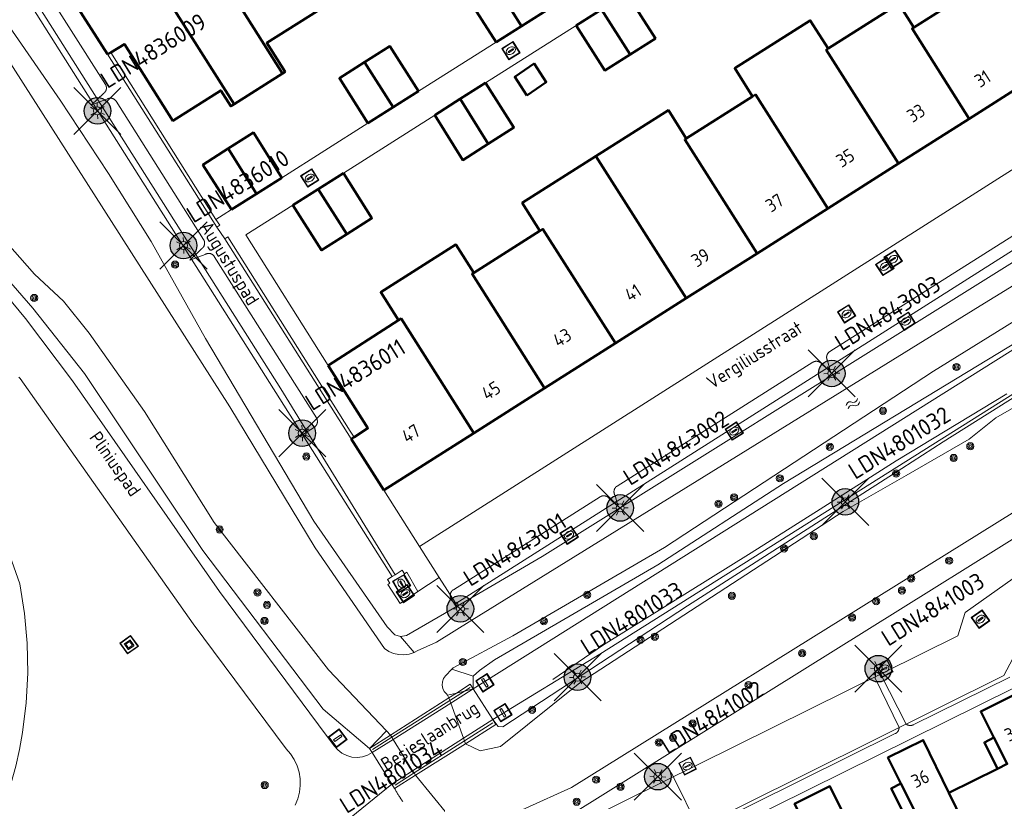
# Model space of a CAD drawing. Header units: metres. Extents: x 94279 to 96109, y 461866 to 463040.
# Tile 105 of 175: x 95241 to 95315, y 462496 to 462555. Entities that reach past the tile are written whole.
import ezdxf
from ezdxf.enums import TextEntityAlignment as Align

# ---------------------------------------------------------------- set-up
doc = ezdxf.new("R2010")
doc.units = ezdxf.units.M
doc.layers.get('0').update_dxf_attribs({"linetype": 'CONTINUOUS'})
for name, color, linetype in [('B-WE-KL-ET_LS_OV_KABEL_EIGENNET_324-G', 10, 'CONTINUOUS'), ('B-WE-KL-ET_LS_OV_KABEL_EIGENNET_330-G', 10, 'CONTINUOUS'), ('N-WE-ARMATUUR-PRUNUS_C_OPZET_4M-G', 200, 'CONTINUOUS'), ('N-WE-LICHTMAST_VERVANGEN-G', 7, 'CONTINUOUS')]:
    doc.layers.add(name, color=color, linetype=linetype)
for name, color, linetype, lineweight in [('B_BEBOUWINGSGRENS_0', 132, 'CONTINUOUS', 50), ('B_LUIFEL_1', 132, 'CONTINUOUS', 50), ('B_OVERBOUWLIJN_LIJN_1', 132, 'CONTINUOUS', 50), ('B_TUSSENMUUR_0', 132, 'CONTINUOUS', 50), ('G_GRENS_ALGEMEEN_0', 251, 'CONTINUOUS', 13), ('K_KUNSTWERKGRENS_0', 251, 'CONTINUOUS', 13), ('K_KUNSTWERKGRENS_1', 251, 'CONTINUOUS', 13), ('Q_BALUSTRADE_LIJN_0', 251, 'CONTINUOUS', 13), ('Q_BOOM_0', 251, 'CONTINUOUS', 13), ('Q_BRANDKRAAN_0', 251, 'CONTINUOUS', 13), ('Q_INSPECTIE_OF_RIOOLPUT_0', 251, 'CONTINUOUS', 13), ('Q_KOLK_0', 251, 'CONTINUOUS', 13), ('Q_KUNSTOBJECT_0', 251, 'CONTINUOUS', 13), ('Q_LICHTMAST_0', 251, 'CONTINUOUS', 13), ('Q_PAAL_STEEN_0', 251, 'CONTINUOUS', 13), ('Q_VERKEERSBORDPAAL_0', 251, 'CONTINUOUS', 13), ('Q_WATERLEIDINGPUT_0', 251, 'CONTINUOUS', 13), ('S_GBKN_SYMBOOL_WATER_0', 251, 'CONTINUOUS', 13), ('T_CULTUURGRENS_0', 251, 'CONTINUOUS', 13), ('T_WALBESCHERMING_0', 251, 'CONTINUOUS', 13), ('V_WEGGRENS_0', 251, 'CONTINUOUS', 13), ('V_WEGGRENS_1', 251, 'CONTINUOUS', 13), ('W_WATERGRENS_0', 251, 'CONTINUOUS', 13), ('Z_GBKN_HUISNUMMER_0', 251, 'CONTINUOUS', 13), ('Z_KUNSTWERKNAAM_1', 251, 'CONTINUOUS', 13), ('Z_STRAATNAAM_0', 251, 'CONTINUOUS', 13)]:
    doc.layers.add(name, color=color, linetype=linetype, lineweight=lineweight)
doc.styles.add('NLCS-ISO-M500-T25', font='NLCS-ISO.ttf', dxfattribs={"height": 1.25})
doc.styles.get("Standard").update_dxf_attribs({"font": 'isocp.shx'})

# ---------------------------------------------------------------- blocks, each defined once
blk = doc.blocks.new('Q_LICHTMAST')
for points in [[(-0.26, 0.15), (-0.52, 0.3)], [(0, 0.3), (0, 0.6)], [(0.26, 0.15), (0.52, 0.3)], [(-0.26, -0.15), (-0.52, -0.3)], [(0, -0.3), (0, -0.6)], [(0.26, -0.15), (0.52, -0.3)]]:
    blk.add_lwpolyline(points)
blk.add_circle((0, 0), 0.3)
blk = doc.blocks.new('Q_VERKEERSBORDPAAL')
for points in [[(-0.5, 0.5), (0.5, 0.5), (0.5, -0.5), (-0.5, -0.5)], [(-0.08, 0.333), (0.071, 0.333), (0.071, -0.329), (-0.08, -0.329)]]:
    blk.add_lwpolyline(points, close=True)
blk.add_lwpolyline([(-0.442, 0.464), (0.438, 0.464, -0.414214), (0.459, 0.442), (0.459, -0.437, -0.414214), (0.438, -0.459), (-0.442, -0.459, -0.414214), (-0.463, -0.437), (-0.463, 0.442), (-0.463, 0.444), (-0.463, 0.446), (-0.463, 0.448), (-0.462, 0.45), (-0.461, 0.451), (-0.46, 0.453), (-0.459, 0.455), (-0.458, 0.456), (-0.457, 0.457), (-0.456, 0.459), (-0.454, 0.46), (-0.453, 0.461), (-0.451, 0.462), (-0.449, 0.462), (-0.447, 0.463), (-0.446, 0.463), (-0.444, 0.464), (-0.442, 0.464)], format="xyb")
blk = doc.blocks.new('Q_PAAL_STEEN')
for points in [[(-0.5, 0.5), (0.5, 0.5), (0.5, -0.5), (-0.5, -0.5)], [(-0.08, 0.333), (0.071, 0.333), (0.071, -0.329), (-0.08, -0.329)]]:
    blk.add_lwpolyline(points, close=True)
blk.add_lwpolyline([(-0.442, 0.464), (0.438, 0.464, -0.414214), (0.459, 0.442), (0.459, -0.437, -0.414214), (0.438, -0.459), (-0.442, -0.459, -0.414214), (-0.463, -0.437), (-0.463, 0.442), (-0.463, 0.444), (-0.463, 0.446), (-0.463, 0.448), (-0.462, 0.45), (-0.461, 0.451), (-0.46, 0.453), (-0.459, 0.455), (-0.458, 0.456), (-0.457, 0.457), (-0.456, 0.459), (-0.454, 0.46), (-0.453, 0.461), (-0.451, 0.462), (-0.449, 0.462), (-0.447, 0.463), (-0.446, 0.463), (-0.444, 0.464), (-0.442, 0.464)], format="xyb")
blk = doc.blocks.new('Q_KOLK')
blk.add_lwpolyline([(-0.5, 0.5), (0.5, 0.5), (0.5, -0.5), (-0.5, -0.5)], close=True)
for points in [[(-0.442, 0.464), (0.438, 0.464, -0.414214), (0.459, 0.442), (0.459, -0.437, -0.414214), (0.438, -0.459), (-0.442, -0.459, -0.414214), (-0.463, -0.437), (-0.463, 0.442, -0.414214), (-0.442, 0.464)], [(-0.345, 0.105, 0.380426), (-0.276, -0.18)], [(-0.008, 0.266, 0.240218), (-0.345, 0.105)], [(-0.194, 0.045, 0.853344), (-0.194, -0.032)], [(0.331, 0.111, 0.240191), (-0.008, 0.266)], [(0.185, -0.032, 0.849746), (0.185, 0.045)], [(0.267, -0.176, 0.380426), (0.331, 0.111)], [(-0.276, -0.18, 0.148452), (0.012, -0.257)], [(0.012, -0.257, 0.131742), (0.267, -0.176)]]:
    blk.add_lwpolyline(points, format="xyb")
for points in [[(-0.194, 0.045), (0.185, 0.045)], [(0.185, -0.032), (-0.194, -0.032)]]:
    blk.add_lwpolyline(points)
blk = doc.blocks.new('Q_INSPECTIE_OF_RIOOLPUT')
blk.add_lwpolyline([(-0.5, 0.5), (0.5, 0.5), (0.5, -0.5), (-0.5, -0.5)], close=True)
for points in [[(-0.442, 0.464), (0.438, 0.464, -0.414214), (0.459, 0.442), (0.459, -0.437, -0.414214), (0.438, -0.459), (-0.442, -0.459, -0.414214), (-0.463, -0.437), (-0.463, 0.442), (-0.463, 0.444), (-0.463, 0.446), (-0.463, 0.448), (-0.462, 0.45), (-0.461, 0.451), (-0.46, 0.453), (-0.459, 0.455), (-0.458, 0.456), (-0.457, 0.457), (-0.456, 0.459), (-0.454, 0.46), (-0.453, 0.461), (-0.451, 0.462), (-0.449, 0.462), (-0.447, 0.463), (-0.446, 0.463), (-0.444, 0.464), (-0.442, 0.464)], [(-0.345, 0.105, 0.380426), (-0.276, -0.18)], [(-0.008, 0.266, 0.240218), (-0.345, 0.105)], [(-0.194, 0.045, 0.853344), (-0.194, -0.032)], [(0.331, 0.111, 0.240191), (-0.008, 0.266)], [(0.185, -0.032, 0.849746), (0.185, 0.045)], [(0.267, -0.176, 0.380426), (0.331, 0.111)], [(-0.276, -0.18, 0.148452), (0.012, -0.257)], [(0.012, -0.257, 0.131742), (0.267, -0.176)]]:
    blk.add_lwpolyline(points, format="xyb")
for points in [[(-0.194, 0.045), (0.185, 0.045)], [(0.185, -0.032), (-0.194, -0.032)]]:
    blk.add_lwpolyline(points)
blk = doc.blocks.new('Q_BRANDKRAAN')
blk.add_lwpolyline([(-0.5, 0.5), (0.5, 0.5), (0.5, -0.5), (-0.5, -0.5)], close=True)
for points in [[(-0.442, 0.464), (0.438, 0.464, -0.414214), (0.459, 0.442), (0.459, -0.437, -0.414214), (0.438, -0.459), (-0.442, -0.459, -0.414214), (-0.463, -0.437), (-0.463, 0.442), (-0.463, 0.444), (-0.463, 0.446), (-0.463, 0.448), (-0.462, 0.45), (-0.461, 0.451), (-0.46, 0.453), (-0.459, 0.455), (-0.458, 0.456), (-0.457, 0.457), (-0.456, 0.459), (-0.454, 0.46), (-0.453, 0.461), (-0.451, 0.462), (-0.449, 0.462), (-0.447, 0.463), (-0.446, 0.463), (-0.444, 0.464), (-0.442, 0.464)], [(-0.345, 0.105, 0.380426), (-0.276, -0.18)], [(-0.008, 0.266, 0.240218), (-0.345, 0.105)], [(-0.194, 0.045, 0.853344), (-0.194, -0.032)], [(0.331, 0.111, 0.240191), (-0.008, 0.266)], [(0.185, -0.032, 0.849746), (0.185, 0.045)], [(0.267, -0.176, 0.380426), (0.331, 0.111)], [(-0.276, -0.18, 0.148452), (0.012, -0.257)], [(0.012, -0.257, 0.131742), (0.267, -0.176)]]:
    blk.add_lwpolyline(points, format="xyb")
for points in [[(-0.194, 0.045), (0.185, 0.045)], [(0.185, -0.032), (-0.194, -0.032)]]:
    blk.add_lwpolyline(points)
blk = doc.blocks.new('Q_WATERLEIDINGPUT')
blk.add_lwpolyline([(-0.5, 0.5), (0.5, 0.5), (0.5, -0.5), (-0.5, -0.5)], close=True)
for points in [[(-0.442, 0.464), (0.438, 0.464, -0.414214), (0.459, 0.442), (0.459, -0.437, -0.414214), (0.438, -0.459), (-0.442, -0.459, -0.414214), (-0.463, -0.437), (-0.463, 0.442), (-0.463, 0.444), (-0.463, 0.446), (-0.463, 0.448), (-0.462, 0.45), (-0.461, 0.451), (-0.46, 0.453), (-0.459, 0.455), (-0.458, 0.456), (-0.457, 0.457), (-0.456, 0.459), (-0.454, 0.46), (-0.453, 0.461), (-0.451, 0.462), (-0.449, 0.462), (-0.447, 0.463), (-0.446, 0.463), (-0.444, 0.464), (-0.442, 0.464)], [(-0.345, 0.105, 0.380426), (-0.276, -0.18)], [(-0.008, 0.266, 0.240218), (-0.345, 0.105)], [(-0.194, 0.045, 0.853344), (-0.194, -0.032)], [(0.331, 0.111, 0.240191), (-0.008, 0.266)], [(0.185, -0.032, 0.849746), (0.185, 0.045)], [(0.267, -0.176, 0.380426), (0.331, 0.111)], [(-0.276, -0.18, 0.148452), (0.012, -0.257)], [(0.012, -0.257, 0.131742), (0.267, -0.176)]]:
    blk.add_lwpolyline(points, format="xyb")
for points in [[(-0.194, 0.045), (0.185, 0.045)], [(0.185, -0.032), (-0.194, -0.032)]]:
    blk.add_lwpolyline(points)
blk = doc.blocks.new('Q_KUNSTOBJECT')
for points in [[(-0.5, 0.5), (0.5, 0.5), (0.5, -0.5), (-0.5, -0.5)], [(-0.184, 0.184), (0.177, 0.184), (0.177, -0.178), (-0.184, -0.178)]]:
    blk.add_lwpolyline(points, close=True)
for points in [[(-0.442, 0.464), (0.438, 0.464, -0.414214), (0.459, 0.442), (0.459, -0.437, -0.414214), (0.438, -0.459), (-0.442, -0.459, -0.414214), (-0.463, -0.437), (-0.463, 0.442), (-0.463, 0.444), (-0.463, 0.446), (-0.463, 0.448), (-0.462, 0.45), (-0.461, 0.451), (-0.46, 0.453), (-0.459, 0.455), (-0.458, 0.456), (-0.457, 0.457), (-0.456, 0.459), (-0.454, 0.46), (-0.453, 0.461), (-0.451, 0.462), (-0.449, 0.462), (-0.447, 0.463), (-0.446, 0.463), (-0.444, 0.464), (-0.442, 0.464)], [(-0.245, 0.267), (0.236, 0.267, -0.414214), (0.257, 0.245), (0.257, -0.239, -0.414214), (0.236, -0.261), (-0.245, -0.261, -0.414214), (-0.266, -0.239), (-0.266, 0.245, -0.414214), (-0.245, 0.267)]]:
    blk.add_lwpolyline(points, format="xyb")
blk = doc.blocks.new('Q_BOOM')
for radius in [0.27, 0.18, 0.09]:
    blk.add_circle((0, 0), radius)
blk = doc.blocks.new('WATERSYMBOOL')
for points in [[(-0.5, 0.15), (-0.438, 0.212), (-0.312, 0.275), (-0.188, 0.275), (-0.062, 0.212), (0, 0.15), (0.062, 0.087), (0.188, 0.025), (0.312, 0.025), (0.438, 0.087), (0.5, 0.15)], [(-0.5, -0.15), (-0.438, -0.087), (-0.312, -0.025), (-0.188, -0.025), (-0.062, -0.087), (0, -0.15), (0.062, -0.212), (0.188, -0.275), (0.312, -0.275), (0.438, -0.212), (0.5, -0.15)]]:
    blk.add_lwpolyline(points)
blk = doc.blocks.new('LM')
at = {"linetype": 'ByBlock'}
h = blk.add_hatch(color=256, dxfattribs=at)
h.dxf.hatch_style = 1
edge = h.paths.add_edge_path()
edge.add_arc((0, 0), 1, 0, 360)
blk.add_circle((0, 0), 1, dxfattribs=at)
blk = doc.blocks.new('ACMAP_ANN_TEMPLATE_LM')
at = {"color": 0, "style": 'NLCS-ISO-M500-T25'}
blk.add_attdef('LM-NUMMER', (1.5, 1), '', height=1.25, dxfattribs=at)

msp = doc.modelspace()

# ---------------------------------------------------------------- linework, layer by layer
at = {"layer": 'B-WE-KL-ET_LS_OV_KABEL_EIGENNET_324-G', "linetype": 'Continuous', "lineweight": 0}
for points in [[(95261.884, 462523.852), (95262.899, 462524.494), (95262.913, 462524.504), (95262.928, 462524.514), (95262.942, 462524.524), (95262.955, 462524.535), (95262.968, 462524.547), (95262.981, 462524.559), (95262.993, 462524.571), (95263.005, 462524.584), (95263.016, 462524.597), (95263.027, 462524.611), (95263.038, 462524.625), (95263.048, 462524.639), (95263.057, 462524.654), (95263.066, 462524.669), (95263.074, 462524.684), (95263.082, 462524.7), (95263.089, 462524.716), (95263.096, 462524.732), (95263.102, 462524.748), (95263.108, 462524.765), (95263.113, 462524.782), (95263.117, 462524.798), (95263.121, 462524.815), (95263.124, 462524.833), (95263.127, 462524.85), (95263.129, 462524.867), (95263.131, 462524.885), (95263.131, 462524.902), (95263.132, 462524.919), (95263.131, 462524.937), (95263.13, 462524.954), (95263.129, 462524.972), (95263.126, 462524.989), (95263.123, 462525.006), (95263.12, 462525.023), (95263.116, 462525.04), (95263.111, 462525.057), (95263.106, 462525.074), (95263.1, 462525.09), (95263.094, 462525.107), (95263.087, 462525.123), (95263.08, 462525.138), (95263.072, 462525.154), (95263.063, 462525.169), (95263.054, 462525.184), (95255.383, 462537.313), (95255.374, 462537.327), (95255.364, 462537.342), (95255.353, 462537.356), (95255.342, 462537.369), (95255.331, 462537.382), (95255.319, 462537.395), (95255.306, 462537.407), (95255.293, 462537.419), (95255.28, 462537.43), (95255.267, 462537.441), (95255.253, 462537.452), (95255.238, 462537.462), (95255.223, 462537.471), (95255.208, 462537.48), (95255.193, 462537.488), (95255.178, 462537.496), (95255.162, 462537.504), (95255.146, 462537.51), (95255.129, 462537.516), (95255.113, 462537.522), (95255.096, 462537.527), (95255.079, 462537.531), (95255.062, 462537.535), (95255.045, 462537.539), (95255.028, 462537.541), (95255.01, 462537.543), (95254.993, 462537.545), (95254.976, 462537.545), (95254.958, 462537.546), (95254.941, 462537.545), (95254.923, 462537.544), (95254.906, 462537.543), (95254.889, 462537.54), (95254.871, 462537.538), (95254.854, 462537.534), (95254.837, 462537.53), (95254.82, 462537.526), (95254.804, 462537.52), (95254.787, 462537.515), (95254.771, 462537.508), (95254.755, 462537.501), (95254.739, 462537.494), (95254.724, 462537.486), (95254.708, 462537.477), (95254.694, 462537.468), (95253.546, 462537.038), (95254.426, 462537.891), (95254.441, 462537.9), (95254.455, 462537.91), (95254.469, 462537.921), (95254.483, 462537.932), (95254.496, 462537.944), (95254.508, 462537.956), (95254.521, 462537.968), (95254.532, 462537.981), (95254.544, 462537.994), (95254.555, 462538.008), (95254.565, 462538.022), (95254.575, 462538.036), (95254.585, 462538.051), (95254.593, 462538.066), (95254.602, 462538.081), (95254.61, 462538.097), (95254.617, 462538.113), (95254.624, 462538.129), (95254.63, 462538.145), (95254.635, 462538.161), (95254.64, 462538.178), (95254.645, 462538.195), (95254.649, 462538.212), (95254.652, 462538.229), (95254.655, 462538.247), (95254.657, 462538.264), (95254.658, 462538.281), (95254.659, 462538.299), (95254.659, 462538.316), (95254.659, 462538.334), (95254.658, 462538.351), (95254.656, 462538.368), (95254.654, 462538.386), (95254.651, 462538.403), (95254.648, 462538.42), (95254.644, 462538.437), (95254.639, 462538.454), (95254.634, 462538.471), (95254.628, 462538.487), (95254.622, 462538.503), (95254.615, 462538.519), (95254.607, 462538.535), (95254.599, 462538.551), (95254.591, 462538.566), (95254.582, 462538.581), (95248.006, 462548.975), (95247.996, 462548.99), (95247.986, 462549.004), (95247.976, 462549.018), (95247.965, 462549.031), (95247.953, 462549.044), (95247.941, 462549.057), (95247.929, 462549.069), (95247.916, 462549.081), (95247.903, 462549.092), (95247.889, 462549.103), (95247.875, 462549.114), (95247.861, 462549.124), (95247.846, 462549.133), (95247.831, 462549.142), (95247.816, 462549.15), (95247.8, 462549.158), (95247.784, 462549.166), (95247.768, 462549.172), (95247.752, 462549.178), (95247.735, 462549.184), (95247.719, 462549.189), (95247.702, 462549.194), (95247.685, 462549.197), (95247.668, 462549.201), (95247.65, 462549.203), (95247.633, 462549.205), (95247.616, 462549.207), (95247.598, 462549.207), (95247.581, 462549.208), (95247.563, 462549.207), (95247.546, 462549.206), (95247.528, 462549.205), (95247.511, 462549.202), (95247.494, 462549.2), (95247.477, 462549.196), (95247.46, 462549.192), (95247.443, 462549.188), (95247.426, 462549.182), (95247.41, 462549.177), (95247.394, 462549.17), (95247.378, 462549.163), (95247.362, 462549.156), (95247.346, 462549.148), (95247.331, 462549.139), (95247.316, 462549.13), (95246.168, 462548.7), (95247.049, 462549.553), (95247.063, 462549.562), (95247.078, 462549.572), (95247.092, 462549.583), (95247.105, 462549.594), (95247.118, 462549.606), (95247.131, 462549.618), (95247.143, 462549.63), (95247.155, 462549.643), (95247.166, 462549.656), (95247.177, 462549.67), (95247.188, 462549.684), (95247.198, 462549.698), (95247.207, 462549.713), (95247.216, 462549.728), (95247.224, 462549.743), (95247.232, 462549.759), (95247.239, 462549.774), (95247.246, 462549.791), (95247.252, 462549.807), (95247.258, 462549.823), (95247.263, 462549.84), (95247.267, 462549.857), (95247.271, 462549.874), (95247.274, 462549.891), (95247.277, 462549.908), (95247.279, 462549.926), (95247.281, 462549.943), (95247.281, 462549.961), (95247.282, 462549.978), (95247.281, 462549.996), (95247.28, 462550.013), (95247.279, 462550.03), (95247.276, 462550.048), (95247.273, 462550.065), (95247.27, 462550.082), (95247.266, 462550.099), (95247.261, 462550.116), (95247.256, 462550.132), (95247.25, 462550.149), (95247.244, 462550.165), (95247.237, 462550.181), (95247.23, 462550.197), (95247.222, 462550.213), (95247.213, 462550.228), (95247.204, 462550.243), (95241.537, 462559.201)], [(95273.614, 462510.921), (95273.186, 462511.597), (95273.177, 462511.612), (95273.169, 462511.627), (95273.161, 462511.642), (95273.153, 462511.658), (95273.146, 462511.674), (95273.14, 462511.69), (95273.134, 462511.707), (95273.129, 462511.723), (95273.125, 462511.74), (95273.121, 462511.757), (95273.117, 462511.774), (95273.114, 462511.792), (95273.112, 462511.809), (95273.11, 462511.826), (95273.109, 462511.844), (95273.109, 462511.861), (95273.109, 462511.879), (95273.11, 462511.896), (95273.112, 462511.913), (95273.114, 462511.931), (95273.116, 462511.948), (95273.119, 462511.965), (95273.123, 462511.982), (95273.128, 462511.999), (95273.133, 462512.016), (95273.138, 462512.032), (95273.144, 462512.049), (95273.151, 462512.065), (95273.158, 462512.081), (95273.166, 462512.096), (95273.175, 462512.112), (95273.184, 462512.127), (95273.193, 462512.141), (95273.203, 462512.156), (95273.213, 462512.17), (95273.224, 462512.183), (95273.236, 462512.196), (95273.247, 462512.209), (95273.26, 462512.222), (95273.272, 462512.234), (95273.286, 462512.245), (95273.299, 462512.256), (95273.313, 462512.267), (95273.327, 462512.277), (95273.342, 462512.286), (95284.372, 462519.263), (95284.387, 462519.272), (95284.402, 462519.281), (95284.417, 462519.289), (95284.433, 462519.296), (95284.449, 462519.303), (95284.465, 462519.31), (95284.482, 462519.315), (95284.498, 462519.321), (95284.515, 462519.325), (95284.532, 462519.329), (95284.549, 462519.333), (95284.567, 462519.335), (95284.584, 462519.338), (95284.601, 462519.339), (95284.619, 462519.34), (95284.636, 462519.341), (95284.654, 462519.34), (95284.671, 462519.34), (95284.688, 462519.338), (95284.706, 462519.336), (95284.723, 462519.334), (95284.74, 462519.33), (95284.757, 462519.326), (95284.774, 462519.322), (95284.791, 462519.317), (95284.807, 462519.311), (95284.824, 462519.305), (95284.84, 462519.299), (95284.856, 462519.291), (95284.871, 462519.283), (95284.887, 462519.275), (95284.902, 462519.266), (95284.916, 462519.257), (95284.931, 462519.247), (95284.945, 462519.236), (95284.958, 462519.225), (95284.971, 462519.214), (95284.984, 462519.202), (95284.997, 462519.19), (95285.009, 462519.177), (95285.02, 462519.164), (95285.031, 462519.151), (95285.042, 462519.137), (95285.052, 462519.123), (95285.061, 462519.108), (95285.7, 462518.566), (95285.484, 462519.375), (95285.475, 462519.39), (95285.466, 462519.405), (95285.458, 462519.421), (95285.451, 462519.437), (95285.444, 462519.453), (95285.438, 462519.469), (95285.432, 462519.485), (95285.427, 462519.502), (95285.422, 462519.519), (95285.418, 462519.536), (95285.415, 462519.553), (95285.412, 462519.57), (95285.41, 462519.587), (95285.408, 462519.605), (95285.407, 462519.622), (95285.407, 462519.64), (95285.407, 462519.657), (95285.408, 462519.675), (95285.409, 462519.692), (95285.411, 462519.709), (95285.414, 462519.727), (95285.417, 462519.744), (95285.421, 462519.761), (95285.425, 462519.778), (95285.43, 462519.794), (95285.436, 462519.811), (95285.442, 462519.827), (95285.449, 462519.843), (95285.456, 462519.859), (95285.464, 462519.875), (95285.472, 462519.89), (95285.481, 462519.905), (95285.491, 462519.92), (95285.5, 462519.934), (95285.511, 462519.948), (95285.522, 462519.962), (95285.533, 462519.975), (95285.545, 462519.988), (95285.557, 462520), (95285.57, 462520.012), (95285.583, 462520.024), (95285.597, 462520.035), (95285.61, 462520.045), (95285.625, 462520.055), (95285.639, 462520.065), (95300.344, 462529.366), (95300.359, 462529.376), (95300.375, 462529.384), (95300.39, 462529.392), (95300.406, 462529.4), (95300.422, 462529.406), (95300.438, 462529.413), (95300.455, 462529.419), (95300.471, 462529.424), (95300.488, 462529.428), (95300.505, 462529.432), (95300.522, 462529.436), (95300.539, 462529.439), (95300.557, 462529.441), (95300.574, 462529.443), (95300.592, 462529.444), (95300.609, 462529.444), (95300.626, 462529.444), (95300.644, 462529.443), (95300.661, 462529.441), (95300.679, 462529.439), (95300.696, 462529.437), (95300.713, 462529.434), (95300.73, 462529.43), (95300.747, 462529.425), (95300.764, 462529.42), (95300.78, 462529.415), (95300.796, 462529.409), (95300.813, 462529.402), (95300.828, 462529.395), (95300.844, 462529.387), (95300.859, 462529.378), (95300.874, 462529.369), (95300.889, 462529.36), (95300.903, 462529.35), (95300.917, 462529.34), (95300.931, 462529.329), (95300.944, 462529.317), (95300.957, 462529.305), (95300.969, 462529.293), (95300.981, 462529.281), (95300.993, 462529.267), (95301.004, 462529.254), (95301.015, 462529.24), (95301.025, 462529.226), (95301.034, 462529.211), (95301.673, 462528.669), (95301.457, 462529.478), (95301.448, 462529.493), (95301.439, 462529.509), (95301.431, 462529.524), (95301.424, 462529.54), (95301.417, 462529.556), (95301.41, 462529.572), (95301.405, 462529.589), (95301.4, 462529.605), (95301.395, 462529.622), (95301.391, 462529.639), (95301.387, 462529.656), (95301.385, 462529.673), (95301.382, 462529.691), (95301.381, 462529.708), (95301.38, 462529.726), (95301.379, 462529.743), (95301.38, 462529.76), (95301.38, 462529.778), (95301.382, 462529.795), (95301.384, 462529.813), (95301.387, 462529.83), (95301.39, 462529.847), (95301.394, 462529.864), (95301.398, 462529.881), (95301.403, 462529.898), (95301.409, 462529.914), (95301.415, 462529.931), (95301.422, 462529.947), (95301.429, 462529.962), (95301.437, 462529.978), (95301.445, 462529.993), (95301.454, 462530.008), (95301.463, 462530.023), (95301.473, 462530.037), (95301.484, 462530.051), (95301.495, 462530.065), (95301.506, 462530.078), (95301.518, 462530.091), (95301.53, 462530.104), (95301.543, 462530.116), (95301.556, 462530.127), (95301.569, 462530.138), (95301.583, 462530.149), (95301.598, 462530.159), (95301.612, 462530.168), (95316.317, 462539.47)]]:
    msp.add_lwpolyline(points, dxfattribs=at)
at = {"layer": 'B-WE-KL-ET_LS_OV_KABEL_EIGENNET_330-G', "linetype": 'Continuous', "lineweight": 0}
for points in [[(95280.816, 462505.527), (95284.62, 462508.143), (95295.706, 462515.051), (95300.883, 462518.337), (95306.605, 462521.97), (95314.923, 462527.009)], [(95315.144, 462505.725), (95307.885, 462502.135), (95307.87, 462502.128), (95307.854, 462502.121), (95307.837, 462502.115), (95307.821, 462502.109), (95307.804, 462502.104), (95307.787, 462502.099), (95307.771, 462502.095), (95307.753, 462502.092), (95307.736, 462502.089), (95307.719, 462502.087), (95307.702, 462502.085), (95307.684, 462502.084), (95307.667, 462502.084), (95307.649, 462502.084), (95307.632, 462502.085), (95307.614, 462502.086), (95307.597, 462502.088), (95307.58, 462502.091), (95307.563, 462502.094), (95307.546, 462502.098), (95307.529, 462502.102), (95307.512, 462502.107), (95307.496, 462502.113), (95307.479, 462502.119), (95307.463, 462502.126), (95307.447, 462502.133), (95307.432, 462502.141), (95307.416, 462502.149), (95307.401, 462502.158), (95307.387, 462502.168), (95307.372, 462502.178), (95307.358, 462502.188), (95305.483, 462505.867), (95305.071, 462506.136), (95305.034, 462505.645), (95306.819, 462501.921), (95306.819, 462501.904), (95306.818, 462501.887), (95306.817, 462501.869), (95306.815, 462501.852), (95306.812, 462501.835), (95306.809, 462501.817), (95306.805, 462501.8), (95306.801, 462501.784), (95306.796, 462501.767), (95306.79, 462501.75), (95306.784, 462501.734), (95306.777, 462501.718), (95306.77, 462501.702), (95306.762, 462501.686), (95306.754, 462501.671), (95306.745, 462501.656), (95306.735, 462501.641), (95306.725, 462501.627), (95306.715, 462501.613), (95306.704, 462501.599), (95306.693, 462501.586), (95306.681, 462501.573), (95306.669, 462501.561), (95306.656, 462501.549), (95306.643, 462501.538), (95306.629, 462501.526), (95306.615, 462501.516), (95306.601, 462501.506), (95306.587, 462501.496), (95306.572, 462501.487), (95306.556, 462501.479), (95306.541, 462501.471), (95292.309, 462494.433)], [(95291.741, 462494.455), (95289.911, 462498.156), (95289.729, 462498.523)]]:
    msp.add_lwpolyline(points, dxfattribs=at)
at = {"layer": 'B_BEBOUWINGSGRENS_0'}
for p, q in [((95312.759, 462557.571), (95307.925, 462554.513)), ((95278.463, 462554.619), (95280.369, 462555.817)), ((95284.478, 462555.87), (95282.575, 462554.67)), ((95276.556, 462553.42), (95278.463, 462554.619)), ((95247.373, 462552.5), (95247.614, 462552.648)), ((95256.881, 462548.761), (95260.516, 462551.066)), ((95312.089, 462547.663), (95317.391, 462551.027)), ((95275.764, 462550.35), (95273.862, 462549.145)), ((95268.817, 462548.521), (95270.72, 462549.722)), ((95295.82, 462549.342), (95290.834, 462546.188)), ((95273.862, 462549.145), (95271.959, 462547.939)), ((95266.92, 462547.323), (95268.817, 462548.521)), ((95306.778, 462544.294), (95312.089, 462547.663)), ((95301.466, 462540.923), (95306.778, 462544.294)), ((95265.094, 462543.571), (95263.193, 462542.371)), ((95258.561, 462542.028), (95260.464, 462543.229)), ((95256.67, 462540.835), (95258.561, 462542.028)), ((95263.193, 462542.371), (95261.292, 462541.17)), ((95296.15, 462537.551), (95301.466, 462540.923)), ((95279.848, 462539.238), (95274.87, 462536.09)), ((95290.83, 462534.175), (95296.15, 462537.551)), ((95285.511, 462530.8), (95290.83, 462534.175)), ((95269.224, 462532.522), (95263.932, 462529.138)), ((95280.191, 462527.425), (95285.511, 462530.8)), ((95274.872, 462524.05), (95280.191, 462527.425)), ((95265.879, 462523.754), (95265.669, 462523.621)), ((95265.669, 462523.621), (95268.117, 462519.764)), ((95268.117, 462519.764), (95274.872, 462524.05))]:
    msp.add_line(p, q, dxfattribs=at)
for points in [[(95243.387, 462558.757), (95244.73, 462556.649), (95247.373, 462552.5)], [(95276.318, 462558.009), (95274.415, 462556.805), (95276.556, 462553.42)], [(95286.612, 462552.486), (95288.514, 462553.686), (95286.38, 462557.069)], [(95260.516, 462551.066), (95260.695, 462551.18), (95259.321, 462553.351), (95263.977, 462556.283)], [(95307.925, 462554.513), (95306.802, 462556.288), (95301.491, 462552.928)], [(95282.575, 462554.67), (95284.709, 462551.286), (95286.612, 462552.486)], [(95301.491, 462552.928), (95300.155, 462555.041), (95294.484, 462551.455), (95295.82, 462549.342)], [(95247.614, 462552.648), (95248.633, 462553.273), (95252.281, 462547.508), (95255.867, 462549.789), (95256.625, 462548.599), (95256.881, 462548.761)], [(95270.72, 462549.722), (95268.576, 462553.112), (95266.677, 462551.911)], [(95266.677, 462551.911), (95264.778, 462550.709), (95266.92, 462547.323)], [(95275.968, 462545.777), (95277.888, 462546.992), (95275.764, 462550.35)], [(95271.959, 462547.939), (95274.048, 462544.562), (95275.968, 462545.777)], [(95290.834, 462546.188), (95289.498, 462548.301), (95284.053, 462544.857)], [(95260.464, 462543.229), (95258.317, 462546.623), (95256.423, 462545.417)], [(95256.423, 462545.417), (95254.528, 462544.21), (95256.67, 462540.835)], [(95284.053, 462544.857), (95278.511, 462541.351), (95279.848, 462539.238)], [(95265.33, 462538.989), (95267.229, 462540.19), (95265.094, 462543.571)], [(95261.292, 462541.17), (95263.431, 462537.787), (95265.33, 462538.989)], [(95274.87, 462536.09), (95273.528, 462538.211), (95267.892, 462534.626), (95269.224, 462532.522)], [(95263.932, 462529.138), (95266.922, 462524.417), (95265.879, 462523.754)], [(95315.678, 462504.485), (95312.958, 462503.136), (95313.951, 462501.175), (95314.954, 462499.194), (95314.216, 462498.829), (95310.556, 462497.019)], [(95310.556, 462497.019), (95308.634, 462500.984), (95305.978, 462499.67), (95306.963, 462497.719), (95307.962, 462495.739), (95307.221, 462495.372), (95303.566, 462493.561)], [(95303.566, 462493.561), (95301.632, 462497.519), (95298.973, 462496.208), (95299.964, 462494.259), (95300.971, 462492.279), (95300.271, 462491.933)]]:
    msp.add_lwpolyline(points, dxfattribs=at)
at = {"layer": 'B_LUIFEL_1'}
msp.add_lwpolyline([(95278.871, 462549.411), (95280.322, 462550.411), (95279.404, 462551.802), (95277.953, 462550.801), (95278.871, 462549.411)], dxfattribs=at)
at = {"layer": 'B_OVERBOUWLIJN_LIJN_1'}
for points in [[(95313.951, 462501.175), (95313.232, 462500.819), (95314.216, 462498.829)], [(95307.221, 462495.372), (95306.237, 462497.361), (95306.963, 462497.719)]]:
    msp.add_lwpolyline(points, dxfattribs=at)
at = {"layer": 'B_TUSSENMUUR_0'}
for p, q in [((95253.74, 462561.764), (95260.516, 462551.066)), ((95276.318, 462558.009), (95278.463, 462554.619)), ((95286.612, 462552.486), (95284.478, 462555.87)), ((95268.817, 462548.521), (95266.677, 462551.911)), ((95273.862, 462549.145), (95275.968, 462545.777)), ((95258.561, 462542.028), (95256.423, 462545.417)), ((95284.053, 462544.857), (95290.83, 462534.175)), ((95265.33, 462538.989), (95263.193, 462542.371))]:
    msp.add_line(p, q, dxfattribs=at)
for points in [[(95256.881, 462548.761), (95251.438, 462557.355), (95250.1, 462559.467)], [(95312.089, 462547.663), (95307.796, 462554.43), (95307.925, 462554.513)], [(95306.778, 462544.294), (95301.355, 462552.842), (95301.491, 462552.928)], [(95301.466, 462540.923), (95296.037, 462549.479), (95295.82, 462549.342)], [(95296.15, 462537.551), (95290.717, 462546.114), (95290.834, 462546.188)], [(95285.511, 462530.8), (95280.069, 462539.378), (95279.848, 462539.238)], [(95274.87, 462536.09), (95274.744, 462536.01), (95280.191, 462527.425)], [(95274.872, 462524.05), (95269.419, 462532.645), (95269.224, 462532.522)], [(95316.881, 462484.235), (95311.664, 462494.779), (95310.556, 462497.019)]]:
    msp.add_lwpolyline(points, dxfattribs=at)
at = {"layer": 'G_GRENS_ALGEMEEN_0'}
msp.add_line((95255.511, 462540.105), (95247.614, 462552.648), dxfattribs=at)
at = {"layer": 'K_KUNSTWERKGRENS_0'}
for p, q in [((95268.755, 462513.272), (95268.973, 462513.412)), ((95270.675, 462512.156), (95269.839, 462513.589))]:
    msp.add_line(p, q, dxfattribs=at)
for points in [[(95268.755, 462513.272), (95268.402, 462513.044), (95268.576, 462512.775), (95268.416, 462512.672), (95269.335, 462511.243), (95270.675, 462512.156)], [(95269.839, 462513.589), (95269.679, 462513.486), (95269.505, 462513.755), (95268.973, 462513.412)]]:
    msp.add_lwpolyline(points, dxfattribs=at)
at = {"layer": 'K_KUNSTWERKGRENS_1'}
for p, q in [((95273.57, 462504.524), (95273.012, 462504.168)), ((95276.316, 462502.527), (95274.836, 462504.828)), ((95273.012, 462504.168), (95268.611, 462501.362)), ((95268.611, 462501.362), (95267.05, 462500.366)), ((95270.498, 462498.344), (95274.257, 462500.718)), ((95267.05, 462500.366), (95267.243, 462500.054)), ((95267.243, 462500.054), (95268.729, 462497.665)), ((95268.929, 462497.353), (95270.498, 462498.344)), ((95268.729, 462497.665), (95268.929, 462497.353))]:
    msp.add_line(p, q, dxfattribs=at)
for points in [[(95274.836, 462504.828), (95274.612, 462505.188), (95273.57, 462504.524)], [(95274.257, 462500.718), (95276.522, 462502.148), (95276.316, 462502.527)]]:
    msp.add_lwpolyline(points, dxfattribs=at)
at = {"layer": 'N-WE-LICHTMAST_VERVANGEN-G', "flags": 128}
for points in [[(95244.838, 462546.48), (95248.374, 462550.016)], [(95248.374, 462546.48), (95244.838, 462550.016)], [(95251.305, 462536.371), (95254.841, 462539.907)], [(95254.841, 462536.371), (95251.305, 462539.907)], [(95299.995, 462526.765), (95303.531, 462530.301)], [(95303.531, 462526.765), (95299.995, 462530.301)], [(95260.221, 462522.275), (95263.757, 462525.811)], [(95263.757, 462522.275), (95260.221, 462525.811)], [(95301.016, 462517.115), (95304.552, 462520.651)], [(95304.552, 462517.115), (95301.016, 462520.651)], [(95284.106, 462516.655), (95287.642, 462520.191)], [(95287.642, 462516.655), (95284.106, 462520.191)], [(95272.1, 462509.074), (95275.636, 462512.61)], [(95275.636, 462509.074), (95272.1, 462512.61)], [(95303.496, 462504.586), (95307.032, 462508.122)], [(95307.032, 462504.586), (95303.496, 462508.122)], [(95280.903, 462503.944), (95284.439, 462507.48)], [(95284.439, 462503.944), (95280.903, 462507.48)], [(95286.931, 462496.473), (95290.467, 462500.009)], [(95290.467, 462496.473), (95286.931, 462500.009)]]:
    msp.add_lwpolyline(points, dxfattribs=at)
at = {"layer": 'Q_BALUSTRADE_LIJN_0'}
for p, q in [((95274.184, 462504.671), (95274.604, 462504.938)), ((95273.082, 462503.972), (95274.184, 462504.671)), ((95268.713, 462501.199), (95273.082, 462503.972)), ((95274.181, 462500.927), (95276.308, 462502.277)), ((95267.257, 462500.275), (95268.713, 462501.199)), ((95270.388, 462498.52), (95274.181, 462500.927)), ((95268.961, 462497.614), (95270.388, 462498.52))]:
    msp.add_line(p, q, dxfattribs=at)
at = {"layer": 'T_CULTUURGRENS_0'}
for p, q in [((95260.393, 462527.382), (95184.619, 462647.036)), ((95184.835, 462646.034), (95268.755, 462513.272)), ((95268.973, 462513.412), (95260.393, 462527.382)), ((95269.367, 462508.762), (95270.389, 462507.573)), ((95274.824, 462505.792), (95273.237, 462506.32)), ((95274.836, 462504.828), (95274.824, 462505.792)), ((95273.57, 462504.524), (95272.889, 462504.36)), ((95274.184, 462504.671), (95273.57, 462504.524)), ((95274.836, 462504.828), (95274.184, 462504.671)), ((95268.315, 462501.673), (95267.05, 462500.366))]:
    msp.add_line(p, q, dxfattribs=at)
for points in [[(95269.367, 462508.762), (95268.952, 462508.883), (95268.364, 462509.506), (95262.862, 462517.43), (95254.731, 462531.149), (95250.649, 462538.449), (95247.448, 462543.553), (95243.798, 462549.054), (95237.518, 462558.154), (95234.629, 462562.514), (95231.532, 462566.424), (95228.106, 462570.541), (95226.394, 462573.638), (95220.823, 462580.333), (95217.484, 462584.554), (95208.35, 462597.72), (95203.99, 462605.539), (95198.592, 462613.221), (95193.437, 462622.251), (95189.458, 462627.995), (95184.648, 462634.604), (95180.219, 462640.105), (95177.209, 462643.531), (95176.316, 462645.101)], [(95274.824, 462505.792), (95275.317, 462506.224), (95276.428, 462507.016), (95288.698, 462514.152), (95298.129, 462520.273), (95314.242, 462530.032), (95317.285, 462531.875), (95335.624, 462543.678), (95335.892, 462544.149), (95336.022, 462545.011), (95335.99, 462545.953), (95335.697, 462546.717), (95335.274, 462547.14), (95334.51, 462547.53), (95333.437, 462547.709), (95332.519, 462547.611), (95312.129, 462534.864), (95280.003, 462514.78), (95273.628, 462511.058), (95269.827, 462508.839), (95269.367, 462508.762)], [(95339.869, 462541.487), (95329.283, 462535.442), (95310.139, 462523.391)], [(95238.59, 462537.026), (95241.756, 462533.428), (95245.63, 462528.522), (95254.524, 462515.234), (95263.551, 462503.304), (95267.05, 462500.366)], [(95282.231, 462495.417), (95338.998, 462530.824), (95344.473, 462534.238), (95344.473, 462534.238)], [(95222.984, 462495.508), (95225.581, 462494.643), (95227.094, 462494.068), (95228.626, 462493.544), (95230.175, 462493.073), (95231.739, 462492.655), (95233.317, 462492.29), (95234.671, 462492.494), (95235.974, 462492.916), (95237.19, 462493.546), (95238.287, 462494.367), (95239.235, 462495.356), (95239.705, 462496.559), (95240.116, 462497.784), (95240.467, 462499.028), (95240.755, 462500.287), (95240.982, 462501.559), (95241.255, 462503.786), (95241.371, 462506.026), (95241.328, 462508.269), (95241.127, 462510.503), (95240.768, 462512.718), (95238.664, 462518.6), (95236.513, 462524.193)], [(95310.139, 462523.391), (95307.025, 462521.392), (95290.928, 462511.063), (95277.06, 462501.985), (95276.707, 462502.019), (95276.316, 462502.527)], [(95268.929, 462497.353), (95268.959, 462497.296), (95268.989, 462497.24), (95269.02, 462497.183), (95269.052, 462497.127), (95269.084, 462497.071), (95269.116, 462497.016), (95269.149, 462496.961), (95269.183, 462496.906), (95269.217, 462496.851), (95269.251, 462496.797), (95269.286, 462496.743), (95269.321, 462496.689), (95269.394, 462496.583), (95269.468, 462496.478), (95269.506, 462496.426), (95269.544, 462496.374)]]:
    msp.add_lwpolyline(points, dxfattribs=at)
at = {"layer": 'T_WALBESCHERMING_0'}
for p, q in [((95273.012, 462504.168), (95273.082, 462503.972)), ((95273.082, 462503.972), (95273.155, 462503.771)), ((95273.155, 462503.771), (95274.11, 462501.124)), ((95268.713, 462501.199), (95268.611, 462501.362)), ((95268.812, 462501.04), (95268.713, 462501.199)), ((95270.282, 462498.689), (95268.812, 462501.04)), ((95274.11, 462501.124), (95274.181, 462500.927)), ((95274.181, 462500.927), (95274.257, 462500.718)), ((95270.388, 462498.52), (95270.282, 462498.689)), ((95270.498, 462498.344), (95270.388, 462498.52))]:
    msp.add_line(p, q, dxfattribs=at)
at = {"layer": 'V_WEGGRENS_0'}
for p, q in [((95282.575, 462554.67), (95275.764, 462550.35)), ((95270.72, 462549.722), (95276.556, 462553.42)), ((95270.807, 462515.522), (95330.063, 462553.222)), ((95247.373, 462552.5), (95255.58, 462539.528)), ((95271.959, 462547.939), (95265.094, 462543.571)), ((95260.464, 462543.229), (95266.92, 462547.323)), ((95255.511, 462540.105), (95256.062, 462540.452)), ((95256.062, 462540.452), (95256.67, 462540.835)), ((95256.165, 462538.643), (95255.58, 462539.528)), ((95256.408, 462538.797), (95256.165, 462538.643)), ((95256.165, 462538.643), (95265.669, 462523.621)), ((95268.117, 462519.764), (95270.807, 462515.522)), ((95270.807, 462515.522), (95272.279, 462513.196)), ((95272.279, 462513.196), (95270.675, 462512.156)), ((95315.408, 462504.897), (95285.835, 462490.26))]:
    msp.add_line(p, q, dxfattribs=at)
for points in [[(95226.935, 462555.465), (95228.025, 462554.134), (95229.065, 462552.763), (95230.053, 462551.355), (95230.988, 462549.911), (95231.869, 462548.433), (95232.694, 462546.923), (95233.898, 462544.536), (95234.802, 462542.286), (95235.232, 462541.21), (95235.719, 462540.158), (95236.262, 462539.134), (95236.859, 462538.141), (95237.509, 462537.181), (95238.209, 462536.257), (95241.207, 462532.664), (95244.739, 462527.964), (95255.773, 462512.139), (95263.211, 462502.142)], [(95332.986, 462548.95), (95273.525, 462511.259), (95272.279, 462513.196)], [(95274.836, 462504.828), (95332.735, 462541.23), (95335.13, 462542.736), (95336.491, 462543.836), (95338.083, 462544.94)], [(95261.292, 462541.17), (95257.748, 462538.933), (95263.932, 462529.138)], [(95255.58, 462539.528), (95255.79, 462539.661), (95255.511, 462540.105)], [(95335.927, 462539.916), (95284.352, 462507.43), (95276.316, 462502.527)], [(95265.879, 462523.754), (95265.6, 462524.198), (95256.408, 462538.797)], [(95283.443, 462495.036), (95311.225, 462508.826), (95311.778, 462510.581), (95337.281, 462528.62), (95341.305, 462531.173)], [(95260.792, 462500.342), (95253.808, 462509.728), (95240.79, 462528.153), (95240.707, 462528.26)], [(95343.432, 462527.739), (95316.062, 462508.433), (95314.693, 462505.828), (95285.343, 462491.242)], [(95263.211, 462502.142), (95264.394, 462500.552), (95264.655, 462500.248), (95264.971, 462500.001), (95265.329, 462499.82), (95265.715, 462499.713), (95266.115, 462499.683), (95266.513, 462499.732), (95266.894, 462499.857), (95267.243, 462500.054)], [(95261.453, 462496.108), (95261.648, 462496.576), (95261.777, 462497.067), (95261.837, 462497.571), (95261.828, 462498.078), (95261.75, 462498.579), (95261.604, 462499.065), (95261.392, 462499.527), (95261.12, 462499.955), (95260.792, 462500.342)], [(95268.729, 462497.665), (95254.009, 462485.731), (95253.001, 462484.781), (95252.041, 462483.783), (95251.13, 462482.739), (95250.271, 462481.653), (95249.467, 462480.525), (95248.718, 462479.36), (95248.027, 462478.16), (95247.395, 462476.927), (95246.825, 462475.665), (95246.316, 462474.377), (95245.871, 462473.066), (95245.49, 462471.734), (95243.176, 462462.462)]]:
    msp.add_lwpolyline(points, dxfattribs=at)
at = {"layer": 'V_WEGGRENS_1'}
for p, q in [((95273.155, 462503.771), (95274.836, 462504.828)), ((95268.812, 462501.04), (95273.155, 462503.771)), ((95276.316, 462502.527), (95274.11, 462501.124)), ((95267.243, 462500.054), (95268.812, 462501.04)), ((95274.11, 462501.124), (95270.282, 462498.689)), ((95270.282, 462498.689), (95268.729, 462497.665))]:
    msp.add_line(p, q, dxfattribs=at)
at = {"layer": 'W_WATERGRENS_0'}
for p, q in [((95272.889, 462504.36), (95273.012, 462504.168)), ((95268.611, 462501.362), (95268.315, 462501.673))]:
    msp.add_line(p, q, dxfattribs=at)
for points in [[(95175.466, 462644.797), (95176.164, 462643.677), (95177.226, 462641.924), (95178.418, 462640.476), (95180.938, 462636.937), (95181.781, 462635.352), (95195.925, 462613.422), (95202.605, 462602.271), (95219.012, 462579.422), (95234.93, 462559.838), (95256.554, 462526.027), (95262.949, 462515.429), (95268.163, 462507.867), (95268.49, 462507.65), (95268.852, 462507.496), (95269.235, 462507.409), (95269.627, 462507.394)], [(95268.315, 462501.673), (95263.953, 462506.253), (95255.385, 462517.32), (95250.145, 462525.667), (95245.996, 462531.563), (95244.067, 462533.968), (95241.884, 462535.997), (95239.267, 462538.927), (95235.156, 462547.996), (95234.539, 462549.094), (95233.894, 462550.175), (95233.221, 462551.239), (95232.521, 462552.285), (95231.794, 462553.313), (95229.268, 462556.729)], [(95270.389, 462507.573), (95270.627, 462507.696), (95272.078, 462508.355), (95274.719, 462509.987), (95312.926, 462533.604), (95316.554, 462535.846), (95331.033, 462545.127), (95333.535, 462546.13), (95333.831, 462546.183), (95334.13, 462546.159), (95334.414, 462546.06), (95334.664, 462545.892)], [(95334.999, 462545.399), (95335.062, 462545.105), (95335.049, 462544.805), (95334.961, 462544.518), (95334.803, 462544.262), (95329.102, 462540.91), (95313.487, 462531.233), (95309.411, 462528.707), (95289.208, 462515.446), (95277.803, 462508.808), (95273.325, 462506.413), (95273.237, 462506.32)], [(95274.257, 462500.718), (95275.354, 462500.172), (95276.87, 462500.515), (95282.842, 462505.281), (95302.629, 462518.148), (95307.352, 462520.873), (95312.075, 462523.598), (95314.089, 462525.197), (95337.194, 462538.482), (95340.513, 462540.474)], [(95343.585, 462535.627), (95339.946, 462533.363), (95335.947, 462530.866), (95282.215, 462497.428), (95278.791, 462495.873), (95278.104, 462495.577), (95277.393, 462495.345), (95276.663, 462495.178), (95275.922, 462495.078), (95275.174, 462495.046), (95274.427, 462495.081), (95273.686, 462495.184), (95272.957, 462495.354), (95270.498, 462498.344)], [(95269.627, 462507.394), (95270.016, 462507.449), (95270.389, 462507.573)], [(95273.237, 462506.32), (95272.752, 462505.807), (95272.603, 462505.604), (95272.515, 462505.367), (95272.494, 462505.116), (95272.542, 462504.869), (95272.656, 462504.644), (95272.827, 462504.458), (95272.889, 462504.36)]]:
    msp.add_lwpolyline(points, dxfattribs=at)

# ---------------------------------------------------------------- block references
at = {"rotation": 31.92}
for p, values in [((95246.606, 462548.248), {'LM-NUMMER': 'LDN4836009'}), ((95253.073, 462538.139), {'LM-NUMMER': 'LDN4836010'}), ((95301.763, 462528.533), {'LM-NUMMER': 'LDN4843003'}), ((95261.989, 462524.043), {'LM-NUMMER': 'LDN4836011'}), ((95302.784, 462518.883), {'LM-NUMMER': 'LDN4801032'}), ((95285.874, 462518.423), {'LM-NUMMER': 'LDN4843002'}), ((95273.868, 462510.842), {'LM-NUMMER': 'LDN4843001'}), ((95305.264, 462506.354), {'LM-NUMMER': 'LDN4841003'}), ((95282.671, 462505.712), {'LM-NUMMER': 'LDN4801033'}), ((95288.699, 462498.241), {'LM-NUMMER': 'LDN4841002'}), ((95264.577, 462493.788), {'LM-NUMMER': 'LDN4801034'})]:
    msp.add_blockref('ACMAP_ANN_TEMPLATE_LM', p, dxfattribs=at).add_auto_attribs(values)
at = {"layer": 'N-WE-ARMATUUR-PRUNUS_C_OPZET_4M-G'}
for p in [(95246.606, 462548.248), (95253.073, 462538.139), (95301.763, 462528.533), (95261.989, 462524.043), (95302.784, 462518.883), (95285.874, 462518.423), (95273.868, 462510.842), (95305.264, 462506.354), (95282.671, 462505.712), (95288.699, 462498.241)]:
    msp.add_blockref('LM', p, dxfattribs=at)
at = {"layer": 'Q_BOOM_0'}
for p, rotation in [((95252.437, 462536.702), 119.212963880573), ((95241.858, 462534.199), 131.3456232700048), ((95311.129, 462529.014), 31.78753921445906), ((95305.614, 462525.714), 33.28040090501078), ((95312.173, 462523.058), 29.98338968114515), ((95262.298, 462522.295), 122.2973320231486), ((95301.617, 462523.023), 33.28040090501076), ((95310.923, 462522.181), 29.98338968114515), ((95306.602, 462521.011), 32.68716765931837), ((95297.872, 462520.649), 33.28040090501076), ((95293.257, 462518.732), 33.28040090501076), ((95294.425, 462519.222), 33.28040090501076), ((95255.788, 462516.804), 127.7468053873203), ((95300.423, 462516.311), 33.03496012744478), ((95298.187, 462515.386), 33.0349601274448), ((95310.581, 462514.464), 31.89444730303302), ((95307.735, 462513.119), 31.89444730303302), ((95258.626, 462512.068), 127.7468053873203), ((95307.038, 462512.228), 31.89444730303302), ((95283.389, 462511.901), 30.20049342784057), ((95294.269, 462511.817), 33.0349601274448), ((95305.108, 462511.428), 31.89444730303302), ((95259.344, 462511.151), 127.7468053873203), ((95259.154, 462509.938), 127.1134765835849), ((95280.142, 462509.916), 30.20049342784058), ((95303.289, 462510.199), 31.89444730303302), ((95287.394, 462508.526), 33.20877895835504), ((95288.47, 462508.754), 33.03496012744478), ((95299.544, 462507.522), 31.89444730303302), ((95274.06, 462506.855), 28.13951891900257), ((95295.514, 462505.108), 31.89444730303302), ((95279.254, 462503.267), 33.20877895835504), ((95291.314, 462502.226), 31.89444730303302), ((95289.839, 462501.152), 31.9528233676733), ((95288.772, 462500.808), 31.89444730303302), ((95284.072, 462498.014), 31.89444730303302), ((95259.172, 462497.612), 83.21102542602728), ((95285.897, 462497.485), 31.95282336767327), ((95282.605, 462496.36), 31.95282336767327)]:
    msp.add_blockref('Q_BOOM', p, dxfattribs=dict(at, rotation=rotation))
at = {"layer": 'Q_BRANDKRAAN_0', "rotation": 32.46543590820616}
msp.add_blockref('Q_BRANDKRAAN', (95305.754, 462536.571), dxfattribs=at)
at = {"layer": 'Q_INSPECTIE_OF_RIOOLPUT_0'}
for p, rotation in [((95302.884, 462533.001), 32.46543590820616), ((95269.455, 462512.749), 120.2589230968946), ((95269.74, 462511.986), 34.26829814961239), ((95312.946, 462510.07), 35.27285972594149)]:
    msp.add_blockref('Q_INSPECTIE_OF_RIOOLPUT', p, dxfattribs=dict(at, rotation=rotation))
at = {"layer": 'Q_KOLK_0'}
for p, rotation in [((95277.668, 462552.777), 32.38565268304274), ((95262.555, 462543.212), 32.28358143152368), ((95307.367, 462532.452), 32.36969754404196), ((95294.449, 462524.199), 32.36969754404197), ((95282.04, 462516.378), 32.36969754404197), ((95305.712, 462506.344), 26.39817234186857), ((95290.936, 462499.034), 26.39817234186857)]:
    msp.add_blockref('Q_KOLK', p, dxfattribs=dict(at, rotation=rotation))
at = {"layer": 'Q_KUNSTOBJECT_0', "rotation": 125.2427354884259}
msp.add_blockref('Q_KUNSTOBJECT', (95248.981, 462508.155), dxfattribs=at)
at = {"layer": 'Q_LICHTMAST_0'}
for p, rotation in [((95246.606, 462548.248), 122.2973320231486), ((95253.073, 462538.139), 122.2973320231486), ((95301.763, 462528.533), 32.01211581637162), ((95261.989, 462524.043), 122.2973320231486), ((95285.874, 462518.423), 32.01211581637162), ((95302.784, 462518.883), 32.20595697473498), ((95273.868, 462510.842), 30.2782260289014), ((95282.671, 462505.712), 33.20877895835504), ((95305.264, 462506.354), 26.39817234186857), ((95288.699, 462498.241), 26.39817234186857)]:
    msp.add_blockref('Q_LICHTMAST', p, dxfattribs=dict(at, rotation=rotation))
at = {"layer": 'Q_PAAL_STEEN_0'}
for p, rotation in [((95275.712, 462505.289), 32.1582125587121), ((95277.062, 462503.044), 31.38859493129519)]:
    msp.add_blockref('Q_PAAL_STEEN', p, dxfattribs=dict(at, rotation=rotation))
at = {"layer": 'Q_VERKEERSBORDPAAL_0', "rotation": 126.6501752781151}
msp.add_blockref('Q_VERKEERSBORDPAAL', (95264.656, 462501.137), dxfattribs=at)
at = {"layer": 'Q_WATERLEIDINGPUT_0', "rotation": 32.46543590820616}
msp.add_blockref('Q_WATERLEIDINGPUT', (95306.378, 462537.107), dxfattribs=at)
at = {"layer": 'S_GBKN_SYMBOOL_WATER_0', "rotation": 31.72157102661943}
msp.add_blockref('WATERSYMBOOL', (95303.351, 462526.252), dxfattribs=at)

# ---------------------------------------------------------------- texts
at = {"layer": 'Z_GBKN_HUISNUMMER_0'}
for s, rotation, p in [('31', 32.4, (95313.092, 462550.67)), ('33', 32.4, (95308.094, 462548.09)), ('35', 32.4, (95302.782, 462544.719)), ('37', 32.4, (95297.469, 462541.348)), ('39', 32.4, (95291.909, 462537.229)), ('41', 32.4, (95286.831, 462534.598)), ('43', 32.4, (95281.512, 462531.224)), ('45', 32.4, (95276.17, 462527.243)), ('47', 32.4, (95270.155, 462524.018)), ('34', 26.4, (95315.429, 462501.571)), ('36', 26.3, (95308.415, 462498.086))]:
    msp.add_text(s, height=1, rotation=rotation, dxfattribs=at).set_placement(p, align=Align.MIDDLE)
at = {"layer": 'Z_KUNSTWERKNAAM_1', "linetype": 'Continuous'}
msp.add_text('Besjeslaanbrug', height=1, rotation=32.41845, dxfattribs=at).set_placement((95271.653, 462501.184), align=Align.MIDDLE)
at = {"layer": 'Z_STRAATNAAM_0', "linetype": 'Continuous'}
for s, rotation, p in [('Augustuspad', 301.54367, (95256.414, 462536.727)), ('Vergiliusstraat', 32.29095, (95296.047, 462529.802)), ('Pliniuspad', 305.23136, (95247.831, 462521.653))]:
    msp.add_text(s, height=1, rotation=rotation, dxfattribs=at).set_placement(p, align=Align.MIDDLE)

doc.saveas('drawing.dxf')
